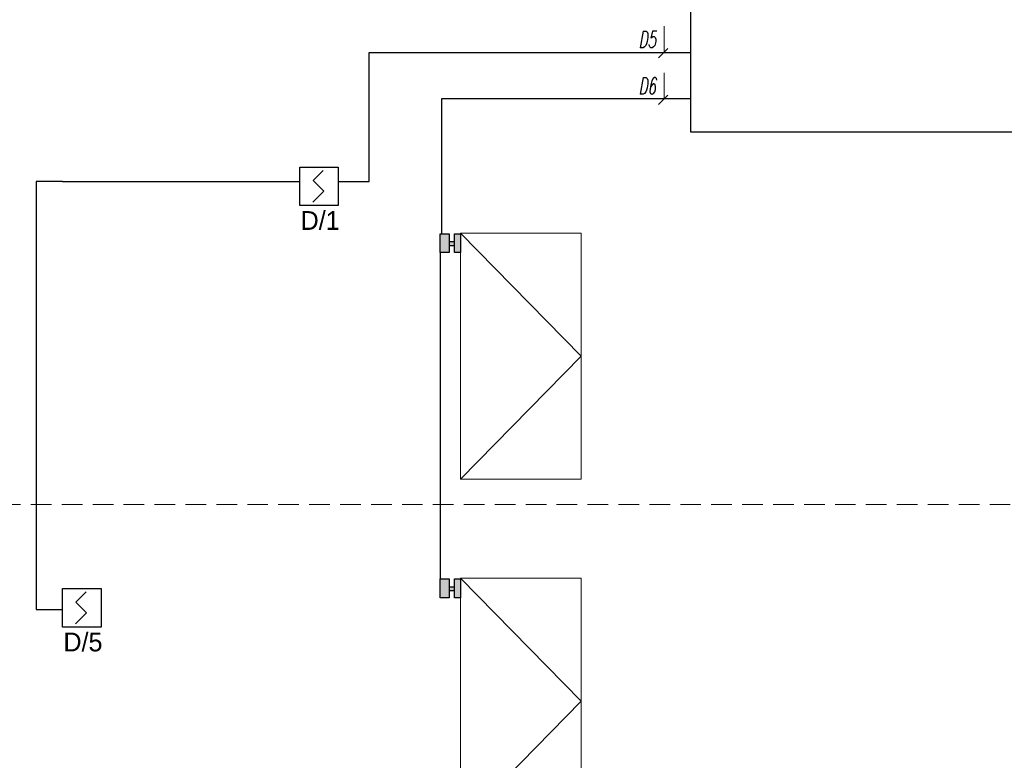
# Model space of a CAD drawing. Header units: millimetres. Extents: x 509 to 36642, y 492 to 3401.
# Tile 35 of 41: x 31393 to 32826, y 1574 to 2651. Entities that reach past the tile are written whole.
import ezdxf
from ezdxf.enums import TextEntityAlignment as Align

# ---------------------------------------------------------------- set-up
doc = ezdxf.new("R2010")
doc.units = ezdxf.units.MM
doc.linetypes.add('BUR', pattern=[4.5, 3, -1.5])
for name, color, linetype, lineweight in [('CP_FRAME', 217, 'Continuous', 70), ('mcr opis przewodów', 6, 'Continuous', 18), ('NOWE CZUJKI', 250, 'Continuous', 25), ('RAMKA 100', 198, 'Continuous', 15)]:
    doc.layers.add(name, color=color, linetype=linetype, lineweight=lineweight)
for name, color, linetype in [('mapp-system', 7, 'Continuous'), ('SIEMENS_adres', 7, 'Continuous'), ('SIEMENS_adres_csp', 7, 'Continuous'), ('SIEMENS_czujki', 1, 'Continuous'), ('SIEMENS_grupa', 5, 'Continuous'), ('SIEMENS_komentarze', 7, 'Continuous')]:
    doc.layers.add(name, color=color, linetype=linetype)
doc.styles.add('ARIAL', font='arial.ttf')
doc.styles.add('MtXpl_romans_shx', font='romans.shx')
doc.styles.add('OPS_Arial', font='txt')
doc.styles.get("Standard").update_dxf_attribs({"font": 'ARIAL.TTF'})
doc.styles.add('WYMIAR', font='romans.shx', dxfattribs={"width": 0.6})

# ---------------------------------------------------------------- blocks, each defined once
blk = doc.blocks.new('*U132')
for p, q in [((7.6, 28.6), (-10.5, 10.5)), ((-10.5, 10.5), (8.7, -8.7)), ((8.7, -8.7), (-11.1, -28.4))]:
    blk.add_line(p, q)
blk.add_lwpolyline([(-34.5, 34.5), (34.5, 34.5), (34.5, -34.5), (-34.5, -34.5)], close=True)
at = {"flags": 9}
blk.add_attdef('NAZWA', (-58.3, 81.4), '', height=22, dxfattribs=at)
at = {"layer": 'SIEMENS_adres', "style": 'ARIAL', "width": 0.7, "flags": 8}
blk.add_attdef('ADRES', text='', height=26, dxfattribs=at).set_placement((8.7, 57.1), align=Align.MIDDLE_LEFT)
at = {"layer": 'SIEMENS_adres_csp', "style": 'MtXpl_romans_shx', "flags": 8}
blk.add_attdef('CSP', text='', height=15.6, dxfattribs=at).set_placement((-41.4, 26.4), align=Align.MIDDLE_RIGHT)
at = {"layer": 'SIEMENS_grupa', "style": 'ARIAL', "width": 0.7, "flags": 8}
blk.add_attdef('GRUPA', text='', height=26, dxfattribs=at).set_placement((0, -45.7), align=Align.TOP_CENTER)
at = {"layer": 'SIEMENS_komentarze', "style": 'MtXpl_romans_shx', "flags": 1}
blk.add_attdef('PARAMETR', (-210.6, -12.1), '', height=22, dxfattribs=at)
at = {"layer": 'SIEMENS_komentarze', "style": 'MtXpl_romans_shx'}
blk.add_attdef('UWAGI', (40.4, -11.2), '', height=22, dxfattribs=at)

msp = doc.modelspace()

# ---------------------------------------------------------------- hatches: boundary and pattern name
at = {"transparency": 33554607}
h = msp.add_hatch(color=256, dxfattribs=at)
h.dxf.hatch_style = 1
h.set_gradient(color1=(0, 0, 255), color2=(0, 0, 228), one_color=1, tint=0.44995, name='CYLINDER')
h.paths.add_polyline_path([(32025.966, 2312.213), (32034.951, 2312.213), (32034.951, 2339.673), (32025.966, 2339.673)])
h.paths.add_polyline_path([(32018.413, 2312.213), (32018.413, 2339.673), (32004.994, 2339.673), (32004.994, 2312.213)])
h.paths.add_polyline_path([(32018.413, 2322.813), (32025.966, 2322.813), (32025.966, 2327.7), (32018.413, 2327.7)])
h = msp.add_hatch(color=256, dxfattribs=at)
h.dxf.hatch_style = 1
h.set_gradient(color1=(0, 0, 255), color2=(0, 0, 228), one_color=1, tint=0.44995, name='CYLINDER')
h.paths.add_polyline_path([(32025.966, 1809.984), (32034.951, 1809.984), (32034.951, 1837.444), (32025.966, 1837.444)])
h.paths.add_polyline_path([(32018.413, 1809.984), (32018.413, 1837.444), (32004.994, 1837.444), (32004.994, 1809.984)])
h.paths.add_polyline_path([(32018.413, 1820.584), (32025.966, 1820.584), (32025.966, 1825.472), (32018.413, 1825.472)])

# ---------------------------------------------------------------- linework, layer by layer
for points in [[(32004.994, 2312.213), (32004.994, 2339.673), (32018.413, 2339.673), (32018.413, 2312.213)], [(32025.966, 2312.213), (32025.966, 2339.673), (32034.951, 2339.673), (32034.951, 2312.213)], [(32025.966, 2322.813), (32025.966, 2327.7), (32018.413, 2327.7), (32018.413, 2322.813)], [(32004.994, 1809.984), (32004.994, 1837.444), (32018.413, 1837.444), (32018.413, 1809.984)], [(32025.966, 1809.984), (32025.966, 1837.444), (32034.951, 1837.444), (32034.951, 1809.984)], [(32025.966, 1820.584), (32025.966, 1825.472), (32018.413, 1825.472), (32018.413, 1820.584)]]:
    msp.add_lwpolyline(points, close=True)
at = {"layer": 'CP_FRAME', "color": 7, "lineweight": 18}
for points in [[(32034.951, 2340.665), (32210.345, 2340.665), (32210.345, 1982.558), (32034.951, 1982.558)], [(32034.951, 1838.436), (32210.345, 1838.436), (32210.345, 1480.329), (32034.951, 1480.329)]]:
    msp.add_lwpolyline(points, close=True, dxfattribs=at)
for points in [[(32034.951, 2340.665), (32210.345, 2161.611), (32034.951, 1982.558)], [(32034.951, 1838.436), (32210.345, 1659.383), (32034.951, 1480.329)]]:
    msp.add_lwpolyline(points, dxfattribs=at)
at = {"layer": 'CP_FRAME', "color": 7, "linetype": 'BUR', "lineweight": 18, "ltscale": 10}
msp.add_lwpolyline([(34319.624, 1945.734), (30991.442, 1945.734)], dxfattribs=at)
at = {"layer": 'mapp-system'}
for p, q in [((31901.925, 2415.817), (31901.925, 2603.346)), ((31901.925, 2603.346), (32369.899, 2603.346)), ((31455.68, 2415.817), (31417.193, 2415.817)), ((31417.193, 2415.817), (31417.193, 1792.925)), ((31455.68, 2415.817), (31800.791, 2415.817)), ((31856.913, 2415.817), (31901.925, 2415.817)), ((32004.994, 2312.213), (32004.994, 1901.318)), ((32004.994, 1901.318), (32004.994, 1837.444)), ((31417.193, 1792.925), (31455.68, 1792.925))]:
    msp.add_line(p, q, dxfattribs=at)
at = {"layer": 'mapp-system', "extrusion": (0, 0, -1)}
msp.add_lwpolyline([(-32007.439, 2339.673), (-32007.439, 2536.259), (-32369.899, 2536.259)], dxfattribs=at)
at = {"layer": 'mcr opis przewodów', "lineweight": 9}
for p, q in [((32331.272, 2641.745), (32331.272, 2603.346)), ((32336.526, 2609.22), (32322.95, 2595.644)), ((32331.272, 2574.037), (32331.272, 2535.638)), ((32336.526, 2541.512), (32322.95, 2527.936))]:
    msp.add_line(p, q, dxfattribs=at)
at = {"layer": 'NOWE CZUJKI', "color": 7}
msp.add_lwpolyline([(32369.899, 2891.968), (32907.815, 2891.968), (32907.815, 2487.562), (32369.899, 2487.562)], close=True, dxfattribs=at)

# ---------------------------------------------------------------- block references
at = {"layer": 'SIEMENS_czujki', "xscale": 0.8133694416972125, "yscale": 0.8133694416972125, "zscale": 0.8133694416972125}
for p in [(31828.852, 2408.66), (31483.741, 1795.344)]:
    msp.add_blockref('*U132', p, dxfattribs=at)

# ---------------------------------------------------------------- texts
at = {"layer": 'mcr opis przewodów', "lineweight": 9, "style": 'WYMIAR', "oblique": 10, "width": 0.6}
for s, p in [('D5', (32293.557, 2610.315)), ('D6', (32293.557, 2542.607))]:
    msp.add_text(s, height=24.2409, dxfattribs=at).set_placement(p)
at = {"layer": 'RAMKA 100', "color": 1, "lineweight": 25, "char_height": 27.2874, "width": 304.35277, "attachment_point": 2, "style": 'OPS_Arial'}
for s, insert in [('D/1 ', (31830.525, 2372.651)), ('D/5 ', (31485.414, 1759.335))]:
    msp.add_mtext(s, dxfattribs=dict(at, insert=insert))

doc.saveas('drawing.dxf')
